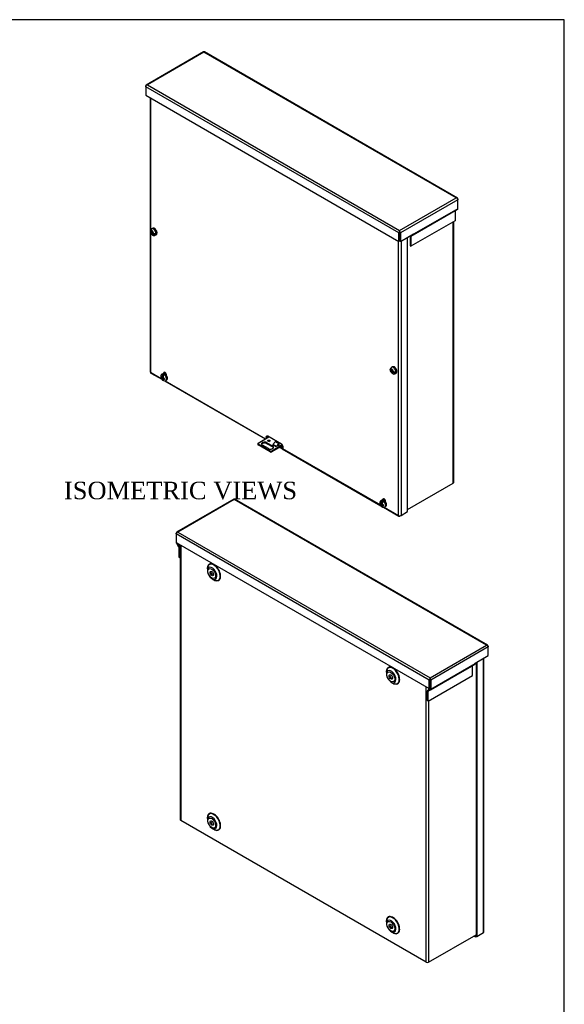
# Model space of a CAD drawing. Header units: inches. Extents: x 0 to 120, y -1 to 80.
# Tile 6 of 6: x 92 to 120, y 29 to 80. Entities that reach past the tile are written whole.
import ezdxf
from ezdxf.enums import TextEntityAlignment as Align

# ---------------------------------------------------------------- set-up
doc = ezdxf.new("R2010")
doc.units = ezdxf.units.IN
doc.header["$MEASUREMENT"] = 0
for name, color, linetype in [('COM55240', 7, 'Continuous'), ('COM55636-13', 7, 'Continuous'), ('COM55638-13', 7, 'Continuous'), ('COM55639-13', 7, 'Continuous'), ('COM55640-13', 7, 'Continuous'), ('Default', 7, 'Continuous'), ('SCS19491', 7, 'Continuous')]:
    doc.layers.add(name, color=color, linetype=linetype)
doc.styles.add('SEACAD_Times_New_Roman', font='times.ttf')

# ---------------------------------------------------------------- blocks, each defined once
blk = doc.blocks.new('SE1')
at = {"layer": 'COM55240', "color": 7, "linetype": 'Continuous'}
for p, q in [((104.022, 57.891), (104.572, 58.209)), ((104.013, 57.866), (104.013, 57.819)), ((104.64, 57.483), (104.022, 57.84)), ((104.022, 57.794), (104.022, 57.84)), ((104.64, 57.436), (104.022, 57.794)), ((104.552, 57.611), (104.243, 57.789)), ((104.463, 57.917), (104.773, 57.738)), ((104.463, 57.917), (104.463, 57.87)), ((104.463, 57.87), (104.773, 57.692)), ((105.268, 57.794), (104.729, 57.483)), ((105.29, 57.761), (104.729, 57.436)), ((104.773, 57.815), (104.774, 57.816)), ((104.773, 57.815), (104.773, 57.815)), ((104.773, 57.815), (104.95, 57.713)), ((104.773, 57.738), (104.773, 57.692)), ((104.782, 57.822), (104.91, 57.965)), ((104.958, 57.72), (104.782, 57.822)), ((104.91, 57.965), (105.087, 57.863)), ((105.104, 57.802), (104.95, 57.713)), ((104.95, 57.713), (104.95, 57.713)), ((105.087, 57.863), (104.958, 57.72)), ((105.104, 57.831), (105.049, 57.77)), ((105.059, 57.781), (105.064, 57.779)), ((105.104, 57.831), (105.087, 57.863)), ((105.087, 57.812), (105.104, 57.802)), ((104.64, 57.436), (104.64, 57.483)), ((104.729, 57.436), (104.729, 57.483))]:
    blk.add_line(p, q, dxfattribs=at)
for centre, major_axis, start_param, end_param in [((104.138, 57.866), (0.125, 0), 2.780226, 3.50296), ((104.138, 57.819), (0.125, 0), 3.141593, 3.50296), ((104.353, 57.853), (0.156, 0), 0.785398, 3.926991), ((104.353, 57.806), (0.156, 0), 0.785398, 2.88069), ((104.578, 57.962), (-0.0625, 0), 3.842461, 5.582317), ((104.662, 57.674), (-0.156, 0), 0.785398, 3.926991), ((104.773, 57.838), (-0.0145, -0.0251), 0.785398, 1.22173), ((104.662, 57.628), (-0.156, 0), 3.402495, 3.926991), ((104.95, 57.736), (-0.0145, -0.0251), 0.785398, 1.22173), ((104.684, 57.55), (0.125, 0), 4.351022, 5.073756), ((104.684, 57.504), (0.125, 0), 4.351022, 5.073756)]:
    blk.add_ellipse(centre, major_axis=major_axis, ratio=0.57735, start_param=start_param, end_param=end_param, dxfattribs=at)
blk.add_ellipse((104.578, 58.009), major_axis=(-0.0625, 0), ratio=0.57735, dxfattribs=at)
at = {"layer": 'COM55636-13', "color": 7, "linetype": 'Continuous'}
for p, q in [((114.043, 55.827), (114.043, 69.253)), ((114.068, 55.862), (114.068, 69.267)), ((111.698, 54.474), (114.043, 55.827))]:
    blk.add_line(p, q, dxfattribs=at)
blk.add_ellipse((113.982, 55.862), major_axis=(-0.086, 0), ratio=0.57735, start_param=2.356194, end_param=3.141593, dxfattribs=at)
at = {"layer": 'COM55638-13', "color": 7, "linetype": 'Continuous'}
for p, q in [((98.477, 75.625), (98.477, 61.565)), ((98.502, 75.61), (98.502, 68.807)), ((98.502, 68.72), (98.502, 61.53)), ((111.362, 68.266), (111.362, 54.175)), ((111.698, 54.37), (111.698, 68.461)), ((111.24, 54.175), (111.24, 68.256)), ((98.502, 61.53), (99.052, 61.212)), ((98.52, 61.49), (99.08, 61.167)), ((99.21, 61.498), (99.17, 61.475)), ((99.17, 61.475), (99.17, 61.463)), ((99.21, 61.498), (99.21, 61.458)), ((99.324, 61.363), (99.324, 61.386)), ((99.215, 61.089), (104.388, 58.103)), ((99.255, 61.095), (104.413, 58.117)), ((105.225, 57.832), (104.517, 58.24)), ((104.57, 57.998), (104.607, 57.976)), ((105.059, 57.781), (105.063, 57.778)), ((105.135, 57.671), (105.246, 57.607)), ((105.192, 57.704), (105.272, 57.658)), ((105.308, 57.647), (105.2, 57.709)), ((105.272, 57.658), (105.246, 57.607)), ((105.258, 57.6), (110.328, 54.673)), ((105.295, 57.628), (105.278, 57.618)), ((105.278, 57.618), (110.3, 54.718)), ((110.458, 55.004), (110.418, 54.981)), ((110.418, 54.981), (110.418, 54.969)), ((110.458, 55.004), (110.458, 54.964)), ((110.572, 54.869), (110.572, 54.892)), ((110.463, 54.595), (111.258, 54.136)), ((110.503, 54.601), (111.24, 54.175)), ((111.362, 54.175), (111.301, 54.14)), ((111.362, 54.175), (111.698, 54.37))]:
    blk.add_line(p, q, dxfattribs=at)
for centre, major_axis, start_param, end_param in [((98.714, 68.824), (0.0545, -0.0944), 1.491873, 3.013977), ((98.754, 68.848), (0.0545, -0.0944), 3.520356, 3.628737), ((111.028, 61.715), (0.0545, -0.0944), 1.513014, 3.141593), ((111.068, 61.738), (0.0545, -0.0944), 3.520356, 3.626767), ((98.563, 61.565), (0.086, 0), 3.141593, 3.926991), ((98.563, 61.565), (0.043, 0.0745), 2.356194, 3.141593), ((99.247, 61.43), (0.0545, -0.0944), 0.785398, 3.926991), ((99.287, 61.454), (0.0545, -0.0944), 3.520356, 3.926991), ((104.517, 58.138), (0.062, -0.108), 2.356194, 4.437408), ((104.558, 58.162), (0.062, -0.108), 3.469899, 4.437408), ((105.225, 57.73), (-0.063, 0.108), 2.999696, 5.497787), ((110.495, 54.936), (0.0545, -0.0944), 0.785398, 3.926991), ((110.535, 54.96), (0.0545, -0.0944), 3.520356, 3.926991), ((111.301, 54.21), (0.086, 0), 3.926991, 5.497787), ((111.301, 54.21), (0.043, 0.0745), 2.356194, 3.926991)]:
    blk.add_ellipse(centre, major_axis=major_axis, ratio=0.57735, start_param=start_param, end_param=end_param, dxfattribs=at)
for points, knots in [([(105.272, 57.658), (105.274, 57.657), (105.277, 57.655), (105.281, 57.653), (105.285, 57.65), (105.289, 57.648), (105.293, 57.646), (105.297, 57.643), (105.301, 57.642), (105.303, 57.641), (105.303, 57.641)], [0, 0, 0, 0, 0.083353, 0.166706, 0.2500586, 0.3334108, 0.4167624, 0.5001127, 0.6251106, 0.6571492, 0.6571492, 0.6571492, 0.6571492]), ([(105.246, 57.607), (105.25, 57.605), (105.254, 57.602), (105.26, 57.599), (105.263, 57.597), (105.266, 57.597), (105.268, 57.599), (105.271, 57.605), (105.274, 57.61), (105.278, 57.618)], [0, 0, 0, 0, 0.25, 0.25, 0.5, 0.5, 0.75, 0.75, 1, 1, 1, 1])]:
    blk.add_open_spline(points, degree=3, knots=knots, dxfattribs=at)
at = {"layer": 'COM55639-13', "color": 7, "linetype": 'Continuous'}
for p, q in [((101.221, 77.977), (98.276, 76.277)), ((101.243, 77.961), (98.34, 76.284)), ((114.195, 70.483), (101.243, 77.961)), ((114.259, 70.475), (101.266, 77.977)), ((98.259, 76.191), (98.259, 76.237)), ((111.251, 68.689), (98.259, 76.191)), ((98.259, 76.191), (98.259, 75.751)), ((98.299, 76.28), (98.299, 76.28)), ((98.34, 76.284), (111.292, 68.806)), ((98.259, 75.751), (111.251, 68.249)), ((111.292, 68.806), (114.195, 70.483)), ((114.276, 70.389), (111.332, 68.689)), ((114.236, 70.479), (114.236, 70.479)), ((114.276, 70.436), (114.276, 70.389)), ((114.276, 69.927), (114.276, 70.389)), ((114.144, 69.812), (111.867, 68.497)), ((114.259, 69.888), (111.982, 68.573)), ((114.276, 69.927), (112, 68.613)), ((114.144, 69.812), (114.144, 69.311)), ((114.144, 69.311), (111.867, 67.997)), ((111.292, 68.76), (111.292, 68.806)), ((111.292, 68.779), (111.292, 68.713)), ((111.292, 68.779), (111.292, 68.713)), ((111.251, 68.249), (111.251, 68.689)), ((111.251, 68.249), (111.292, 68.273)), ((111.292, 68.713), (111.292, 68.273)), ((111.292, 68.273), (111.292, 68.713)), ((111.332, 68.249), (111.292, 68.273)), ((111.332, 68.689), (111.332, 68.249)), ((111.332, 68.249), (112, 68.635)), ((111.827, 68.52), (111.827, 68.02)), ((111.867, 68.497), (111.867, 67.997)), ((111.982, 68.573), (111.873, 68.51)), ((112, 68.635), (112, 68.613)), ((111.827, 68.02), (111.867, 67.997))]:
    blk.add_line(p, q, dxfattribs=at)
for centre, major_axis, ratio, start_param, end_param in [((101.264, 77.902), (0.043, -0.0745), 0.57735, 2.700145, 3.141593), ((101.223, 77.902), (-0.043, -0.0745), 0.57735, 3.141593, 3.58304), ((101.243, 77.89), (0.0001, 0.0992), 0.001177, 0.440769, 0.78472), ((101.243, 77.89), (-0.0001, 0.0992), 0.001177, -0.78472, -0.440769), ((98.319, 76.202), (0.043, -0.0745), 0.57735, 2.700145, 3.926991), ((98.319, 76.226), (-0.043, -0.0745), 0.57735, 4.270942, 5.497787), ((98.34, 76.214), (-0.121, 0), 0.578135, 4.713071, 5.057022), ((98.34, 76.214), (-0.121, 0), 0.578135, 4.711707, 5.055658), ((114.195, 70.413), (0.121, 0), 0.578135, 1.227527, 1.571478), ((114.195, 70.413), (0.121, 0), 0.578135, 1.226164, 1.570115), ((114.216, 70.401), (-0.043, -0.0745), 0.57735, 2.356194, 3.58304), ((114.216, 70.424), (0.043, -0.0745), 0.57735, 0.785398, 2.012243), ((114.164, 69.8), (-0.0145, 0.0251), 0.57735, 0, 0.785398), ((114.216, 69.962), (-0.043, 0.0745), 0.57735, 3.141593, 3.926991), ((111.312, 68.724), (-0.043, -0.0745), 0.57735, 4.270942, 5.497787), ((111.292, 68.736), (-0.0001, 0.0992), 0.001177, -1.128671, -0.78472), ((111.292, 68.736), (0.0001, 0.0992), 0.001177, 0.78472, 1.128671), ((111.271, 68.724), (0.043, -0.0745), 0.57735, 0.785398, 2.012243), ((111.292, 68.736), (0, -0.0335), 0.001177, 0.786076, 2.356872), ((111.292, 68.736), (0, -0.0335), 0.001177, 3.926313, 5.497109), ((111.888, 68.485), (-0.043, 0.0745), 0.57735, 0.552729, 0.785398), ((111.888, 68.485), (-0.0145, 0.0251), 0.57735, 0, 0.785398), ((111.939, 68.648), (-0.043, 0.0745), 0.57735, 3.141593, 3.926991)]:
    blk.add_ellipse(centre, major_axis=major_axis, ratio=ratio, start_param=start_param, end_param=end_param, dxfattribs=at)
at = {"layer": 'COM55640-13', "color": 7, "linetype": 'Continuous'}
for p, q in [((104.538, 58.189), (104.47, 58.228)), ((105.294, 57.753), (105.285, 57.758))]:
    blk.add_line(p, q, dxfattribs=at)
for centre, major_axis, start_param, end_param in [((99.277, 61.396), (-0.0425, 0.0736), 0, 0.371994), ((99.277, 61.396), (-0.0425, 0.0736), 4.715355, 6.283185), ((99.317, 61.419), (0.0425, -0.0736), 3.635622, 4.201954), ((110.546, 54.89), (0.0425, -0.0736), 2.151989, 3.499825), ((110.586, 54.913), (-0.0425, 0.0736), 0.49403, 0.943056)]:
    blk.add_ellipse(centre, major_axis=major_axis, ratio=0.57735, start_param=start_param, end_param=end_param, dxfattribs=at)
at = {"layer": 'SCS19491', "color": 7, "linetype": 'Continuous'}
for p, q in [((98.603, 68.912), (98.56, 68.888)), ((98.566, 68.806), (98.563, 68.778)), ((98.563, 68.778), (98.565, 68.728)), ((98.608, 68.784), (98.566, 68.806)), ((98.565, 68.728), (98.525, 68.751)), ((98.525, 68.702), (98.567, 68.678)), ((98.606, 68.751), (98.565, 68.728)), ((98.567, 68.678), (98.609, 68.702)), ((98.567, 68.678), (98.568, 68.626)), ((98.61, 68.625), (98.572, 68.603)), ((98.572, 68.603), (98.614, 68.581)), ((98.576, 68.734), (98.607, 68.716)), ((98.607, 68.703), (98.606, 68.758)), ((98.656, 68.675), (98.607, 68.703)), ((98.652, 68.678), (98.609, 68.653)), ((98.609, 68.653), (98.656, 68.626)), ((98.611, 68.601), (98.609, 68.653)), ((98.614, 68.581), (98.611, 68.601)), ((98.62, 68.696), (98.621, 68.66)), ((98.702, 68.661), (98.773, 68.62)), ((98.748, 68.563), (98.79, 68.588)), ((110.916, 61.803), (110.874, 61.779)), ((110.885, 61.691), (110.884, 61.667)), ((110.928, 61.668), (110.885, 61.691)), ((99.04, 61.307), (99.041, 61.256)), ((99.083, 61.28), (99.041, 61.256)), ((99.041, 61.256), (99.057, 61.245)), ((99.057, 61.245), (99.102, 61.221)), ((99.102, 61.27), (99.058, 61.294)), ((99.136, 61.454), (99.093, 61.43)), ((99.102, 61.319), (99.102, 61.27)), ((99.102, 61.27), (99.144, 61.295)), ((99.146, 61.247), (99.102, 61.221)), ((99.102, 61.221), (99.102, 61.167)), ((99.111, 61.275), (99.144, 61.258)), ((99.144, 61.248), (99.144, 61.294)), ((99.187, 61.225), (99.144, 61.248)), ((99.144, 61.199), (99.189, 61.224)), ((99.144, 61.143), (99.144, 61.199)), ((99.144, 61.199), (99.19, 61.174)), ((99.155, 61.424), (99.155, 61.341)), ((99.155, 61.242), (99.155, 61.205)), ((99.213, 61.215), (99.187, 61.225)), ((99.214, 61.165), (99.213, 61.215)), ((99.302, 61.444), (99.271, 61.425)), ((110.885, 61.615), (110.838, 61.642)), ((110.838, 61.593), (110.887, 61.565)), ((110.884, 61.667), (110.885, 61.615)), ((110.926, 61.638), (110.885, 61.615)), ((110.887, 61.565), (110.929, 61.589)), ((110.887, 61.565), (110.889, 61.511)), ((110.93, 61.51), (110.893, 61.488)), ((110.893, 61.488), (110.936, 61.466)), ((110.896, 61.621), (110.927, 61.603)), ((110.928, 61.59), (110.926, 61.642)), ((110.97, 61.566), (110.928, 61.59)), ((110.972, 61.565), (110.929, 61.54)), ((110.929, 61.54), (110.97, 61.517)), ((110.931, 61.491), (110.929, 61.54)), ((110.936, 61.466), (110.931, 61.491)), ((110.94, 61.583), (110.942, 61.547)), ((111.016, 61.552), (111.087, 61.511)), ((111.061, 61.454), (111.104, 61.478)), ((99.281, 61.105), (99.323, 61.129)), ((110.288, 54.813), (110.289, 54.762)), ((110.331, 54.786), (110.289, 54.762)), ((110.289, 54.762), (110.305, 54.751)), ((110.305, 54.751), (110.35, 54.727)), ((110.35, 54.776), (110.306, 54.8)), ((110.384, 54.96), (110.341, 54.936)), ((110.35, 54.825), (110.35, 54.776)), ((110.35, 54.776), (110.392, 54.801)), ((110.394, 54.753), (110.35, 54.727)), ((110.35, 54.727), (110.35, 54.673)), ((110.359, 54.781), (110.392, 54.764)), ((110.392, 54.754), (110.392, 54.8)), ((110.435, 54.731), (110.392, 54.754)), ((110.392, 54.705), (110.437, 54.73)), ((110.392, 54.649), (110.392, 54.705)), ((110.392, 54.705), (110.438, 54.68)), ((110.403, 54.93), (110.403, 54.847)), ((110.403, 54.748), (110.403, 54.711)), ((110.461, 54.721), (110.435, 54.731)), ((110.462, 54.671), (110.461, 54.721)), ((110.555, 54.953), (110.518, 54.931)), ((110.529, 54.611), (110.571, 54.635))]:
    blk.add_line(p, q, dxfattribs=at)
for centre, radius, start, end in [((98.623, 68.778), 0.125, 118.9938, 172.5583), ((98.715, 68.761), 0.11, 167.8747, 181.5442), ((98.644, 68.628), 0.0757, 181.1704, 198.6217), ((98.722, 68.803), 0.144, 242.6435, 290.9722), ((98.722, 68.754), 0.144, 242.6431, 290.9725), ((110.94, 61.666), 0.13, 120.414, 171.7216), ((99.09, 61.356), 0.07, 224.9702, 242.873), ((99.246, 61.312), 0.144, 129.0278, 177.3565), ((99.288, 61.287), 0.144, 129.0275, 177.3569), ((111.046, 61.66), 0.236, 188.3401, 238.4906), ((110.96, 61.512), 0.0717, 181.1579, 199.3273), ((110.995, 61.571), 0.134, 237.1056, 298.9614), ((111.04, 61.645), 0.114, 168.339, 181.6041), ((111.036, 61.694), 0.144, 242.6435, 290.9722), ((111.036, 61.645), 0.144, 242.6431, 290.9725), ((99.216, 61.215), 0.127, 247.7802, 300.2761), ((99.241, 61.271), 0.109, 242.4434, 255.8103), ((110.338, 54.862), 0.07, 224.9702, 242.873), ((110.493, 54.818), 0.144, 129.0278, 177.3565), ((110.536, 54.793), 0.144, 129.0275, 177.3569), ((110.464, 54.721), 0.127, 247.7802, 300.2761), ((110.489, 54.777), 0.109, 242.4434, 255.8103)]:
    blk.add_arc(centre, radius, start, end, dxfattribs=at)
for centre, major_axis, start_param, end_param in [((98.59, 68.689), (0.0488, -0.0844), 2.760151, 3.614224), ((98.654, 68.725), (0.094, -0.162), 0.000261, 3.13569), ((98.697, 68.75), (-0.094, 0.162), 0, 0.020364), ((98.697, 68.75), (-0.094, 0.162), 3.141593, 6.283185), ((98.59, 68.689), (-0.0487, 0.0844), 1.098165, 2.03117), ((98.59, 68.689), (0.0488, -0.0844), 1.098165, 2.133766), ((98.59, 68.689), (-0.0487, 0.0844), 2.657556, 3.614224), ((98.643, 68.719), (0.093, -0.161), 0.623612, 0.947184), ((110.968, 61.616), (0.094, -0.162), 0, 3.141853), ((111.01, 61.641), (-0.094, 0.162), 3.161957, 6.283185), ((99.123, 61.231), (-0.0487, 0.0844), 1.086759, 2.043428), ((99.123, 61.231), (0.0487, -0.0844), 2.668961, 3.601967), ((99.187, 61.267), (0.094, -0.162), 0.000445, 3.139247), ((99.229, 61.292), (-0.094, 0.162), 3.141593, 6.283185), ((99.123, 61.231), (0.0487, -0.0844), 1.189355, 2.043428), ((99.176, 61.261), (-0.093, 0.161), 5.336001, 5.659573), ((110.904, 61.579), (0.0487, -0.0844), 2.657556, 3.614224), ((110.904, 61.579), (-0.0488, 0.0844), 1.098165, 2.133766), ((110.904, 61.579), (0.0487, -0.0844), 1.098165, 2.03117), ((110.904, 61.579), (-0.0488, 0.0844), 2.760151, 3.614224), ((110.968, 61.616), (0.094, -0.162), 6.277283, 6.283185), ((110.957, 61.61), (0.093, -0.161), 0.623612, 0.947184), ((111.01, 61.641), (-0.094, 0.162), 3.141593, 3.161957), ((99.123, 61.231), (-0.0488, 0.0844), 2.668961, 3.704562), ((110.371, 54.737), (-0.0488, 0.0844), 1.086759, 2.043428), ((110.371, 54.737), (0.0488, -0.0844), 2.668961, 3.601967), ((110.435, 54.773), (0.094, -0.162), 0.000445, 3.139247), ((110.477, 54.798), (-0.094, 0.162), 3.141593, 6.283185), ((110.371, 54.737), (0.0488, -0.0844), 1.189355, 2.043428), ((110.371, 54.737), (-0.0488, 0.0844), 2.668961, 3.704562), ((110.424, 54.767), (-0.093, 0.161), 5.336001, 5.659573)]:
    blk.add_ellipse(centre, major_axis=major_axis, ratio=0.57735, start_param=start_param, end_param=end_param, dxfattribs=at)
for points, knots in [([(98.525, 68.751), (98.521, 68.753), (98.518, 68.756), (98.511, 68.761), (98.509, 68.763), (98.504, 68.769), (98.502, 68.772), (98.499, 68.778), (98.498, 68.781), (98.497, 68.787), (98.497, 68.79), (98.497, 68.793), (98.497, 68.794), (98.498, 68.794)], [0, 0, 0, 0, 0.125, 0.125, 0.25, 0.25, 0.375, 0.375, 0.5, 0.5, 0.625, 0.625, 0.6405533, 0.6405533, 0.6405533, 0.6405533]), ([(98.513, 68.77), (98.51, 68.767), (98.508, 68.765), (98.503, 68.759), (98.501, 68.756), (98.499, 68.75), (98.498, 68.747), (98.497, 68.741), (98.497, 68.738), (98.498, 68.732), (98.499, 68.729), (98.502, 68.723), (98.504, 68.72), (98.509, 68.714), (98.511, 68.712), (98.518, 68.707), (98.521, 68.704), (98.525, 68.702)], [0, 0, 0, 0, 0.125, 0.125, 0.25, 0.25, 0.375, 0.375, 0.5, 0.5, 0.625, 0.625, 0.75, 0.75, 0.875, 0.875, 1, 1, 1, 1]), ([(98.787, 68.588), (98.794, 68.591), (98.809, 68.599), (98.826, 68.625), (98.836, 68.66), (98.837, 68.702), (98.828, 68.748), (98.809, 68.795), (98.782, 68.838), (98.749, 68.876), (98.712, 68.905), (98.674, 68.921), (98.639, 68.925), (98.613, 68.92), (98.603, 68.912), (98.601, 68.91)], [0, 0, 0, 0, 0.049991, 0.128825, 0.208935, 0.293929, 0.381719, 0.469526, 0.557199, 0.645186, 0.733954, 0.824083, 0.903775, 0.979693, 1, 1, 1, 1]), ([(98.499, 68.735), (98.5, 68.723), (98.505, 68.698), (98.524, 68.655), (98.553, 68.613), (98.589, 68.579), (98.629, 68.556), (98.67, 68.545), (98.709, 68.547), (98.737, 68.555), (98.747, 68.563), (98.748, 68.563)], [0, 0, 0, 0, 0.094249, 0.23109, 0.370454, 0.515163, 0.64592, 0.766249, 0.881119, 0.994527, 1, 1, 1, 1]), ([(111.023, 61.795), (111.015, 61.799), (110.997, 61.809), (110.965, 61.816), (110.935, 61.813), (110.923, 61.805), (110.919, 61.803)], [0, 0, 0, 0, 0.192409, 0.558297, 0.869671, 1, 1, 1, 1]), ([(111.106, 61.481), (111.113, 61.486), (111.128, 61.496), (111.144, 61.525), (111.151, 61.562), (111.149, 61.605), (111.137, 61.652), (111.116, 61.698), (111.087, 61.74), (111.054, 61.774), (111.033, 61.788), (111.023, 61.795)], [0, 0, 0, 0, 0.082679, 0.190479, 0.302332, 0.420637, 0.541389, 0.661885, 0.782347, 0.9034, 1, 1, 1, 1]), ([(99.094, 61.429), (99.09, 61.427), (99.075, 61.42), (99.054, 61.397), (99.036, 61.363), (99.027, 61.324), (99.028, 61.282), (99.039, 61.236), (99.06, 61.191), (99.088, 61.152), (99.108, 61.136), (99.118, 61.128)], [0, 0, 0, 0, 0.033997, 0.150894, 0.261716, 0.374152, 0.494867, 0.626409, 0.763458, 0.903238, 1, 1, 1, 1]), ([(99.325, 61.131), (99.334, 61.138), (99.349, 61.149), (99.364, 61.181), (99.371, 61.218), (99.367, 61.262), (99.354, 61.309), (99.332, 61.355), (99.302, 61.397), (99.267, 61.431), (99.229, 61.455), (99.191, 61.466), (99.158, 61.465), (99.143, 61.457), (99.136, 61.452)], [0, 0, 0, 0, 0.072469, 0.15233, 0.235795, 0.323809, 0.413202, 0.502379, 0.591592, 0.681297, 0.772069, 0.864282, 0.943126, 1, 1, 1, 1]), ([(110.838, 61.642), (110.835, 61.644), (110.831, 61.646), (110.825, 61.651), (110.822, 61.654), (110.818, 61.66), (110.816, 61.662), (110.813, 61.668), (110.812, 61.671), (110.811, 61.678), (110.811, 61.681), (110.811, 61.684), (110.811, 61.685), (110.811, 61.685)], [0, 0, 0, 0, 0.125, 0.125, 0.25, 0.25, 0.375, 0.375, 0.5, 0.5, 0.625, 0.625, 0.6401836, 0.6401836, 0.6401836, 0.6401836]), ([(110.827, 61.661), (110.824, 61.658), (110.821, 61.655), (110.817, 61.65), (110.815, 61.647), (110.812, 61.641), (110.811, 61.638), (110.811, 61.632), (110.811, 61.629), (110.812, 61.622), (110.813, 61.619), (110.816, 61.613), (110.818, 61.611), (110.822, 61.605), (110.825, 61.602), (110.831, 61.597), (110.835, 61.595), (110.838, 61.593)], [0, 0, 0, 0, 0.125, 0.125, 0.25, 0.25, 0.375, 0.375, 0.5, 0.5, 0.625, 0.625, 0.75, 0.75, 0.875, 0.875, 1, 1, 1, 1]), ([(99.102, 61.167), (99.102, 61.163), (99.102, 61.159), (99.104, 61.151), (99.105, 61.147), (99.107, 61.14), (99.109, 61.137), (99.112, 61.132), (99.114, 61.129), (99.119, 61.125), (99.122, 61.124), (99.128, 61.121), (99.131, 61.12), (99.137, 61.12), (99.141, 61.12), (99.148, 61.121), (99.151, 61.122), (99.155, 61.123)], [0, 0, 0, 0, 0.125, 0.125, 0.25, 0.25, 0.375, 0.375, 0.5, 0.5, 0.625, 0.625, 0.75, 0.75, 0.875, 0.875, 1, 1, 1, 1]), ([(99.168, 61.097), (99.168, 61.098), (99.167, 61.098), (99.164, 61.099), (99.162, 61.101), (99.157, 61.105), (99.155, 61.107), (99.151, 61.113), (99.149, 61.116), (99.147, 61.122), (99.146, 61.126), (99.145, 61.134), (99.144, 61.138), (99.144, 61.143)], [0.3583749, 0.3583749, 0.3583749, 0.3583749, 0.375, 0.375, 0.5, 0.5, 0.625, 0.625, 0.75, 0.75, 0.875, 0.875, 1, 1, 1, 1]), ([(110.342, 54.935), (110.338, 54.933), (110.323, 54.926), (110.302, 54.903), (110.284, 54.869), (110.275, 54.83), (110.276, 54.788), (110.287, 54.742), (110.308, 54.697), (110.336, 54.658), (110.356, 54.642), (110.366, 54.634)], [0, 0, 0, 0, 0.033997, 0.150894, 0.261716, 0.374152, 0.494867, 0.626409, 0.763458, 0.903238, 1, 1, 1, 1]), ([(110.35, 54.673), (110.35, 54.669), (110.35, 54.665), (110.352, 54.657), (110.352, 54.653), (110.355, 54.646), (110.356, 54.643), (110.36, 54.638), (110.362, 54.635), (110.367, 54.631), (110.37, 54.63), (110.375, 54.627), (110.379, 54.626), (110.385, 54.626), (110.389, 54.626), (110.396, 54.627), (110.399, 54.628), (110.403, 54.629)], [0, 0, 0, 0, 0.125, 0.125, 0.25, 0.25, 0.375, 0.375, 0.5, 0.5, 0.625, 0.625, 0.75, 0.75, 0.875, 0.875, 1, 1, 1, 1]), ([(110.573, 54.637), (110.582, 54.644), (110.597, 54.655), (110.612, 54.687), (110.619, 54.724), (110.615, 54.768), (110.602, 54.815), (110.579, 54.861), (110.55, 54.903), (110.515, 54.937), (110.477, 54.961), (110.439, 54.972), (110.406, 54.971), (110.391, 54.963), (110.383, 54.958)], [0, 0, 0, 0, 0.072469, 0.15233, 0.235795, 0.323809, 0.413202, 0.502379, 0.591592, 0.681297, 0.772069, 0.864282, 0.943126, 1, 1, 1, 1]), ([(110.416, 54.603), (110.416, 54.604), (110.415, 54.604), (110.412, 54.605), (110.41, 54.607), (110.405, 54.611), (110.403, 54.613), (110.399, 54.619), (110.397, 54.622), (110.395, 54.628), (110.394, 54.632), (110.393, 54.64), (110.392, 54.644), (110.392, 54.649)], [0.3583749, 0.3583749, 0.3583749, 0.3583749, 0.375, 0.375, 0.5, 0.5, 0.625, 0.625, 0.75, 0.75, 0.875, 0.875, 1, 1, 1, 1])]:
    blk.add_open_spline(points, degree=3, knots=knots, dxfattribs=at)
blk = doc.blocks.new('SE2')
at = {"layer": 'COM55636-13', "color": 7, "linetype": 'Continuous'}
for p, q in [((100.026, 52.664), (100.026, 38.544)), ((100.051, 52.649), (100.051, 38.509)), ((101.423, 51.441), (101.423, 51.342)), ((101.665, 50.922), (101.752, 50.872)), ((110.615, 46.134), (110.615, 46.035)), ((110.858, 45.615), (110.944, 45.565)), ((112.657, 31.231), (112.657, 45.371)), ((112.779, 45.301), (112.779, 45.232)), ((112.779, 44.656), (112.779, 31.231)), ((112.657, 31.231), (100.051, 38.509)), ((101.423, 38.628), (101.423, 38.529)), ((101.665, 38.108), (101.752, 38.059)), ((110.615, 33.321), (110.615, 33.221)), ((110.858, 32.801), (110.944, 32.751)), ((112.779, 31.231), (115.215, 32.637))]:
    blk.add_line(p, q, dxfattribs=at)
for centre, major_axis, start_param, end_param in [((101.758, 51.255), (-0.243, 0.421), 0, 1.011969), ((101.752, 51.252), (0.232, -0.403), 3.341264, 3.926991), ((101.752, 51.252), (0.232, -0.403), 0, 3.341264), ((101.758, 51.255), (-0.243, 0.421), 2.129624, 6.283185), ((101.665, 51.202), (-0.172, 0.297), 0, 0.785398), ((101.665, 51.202), (-0.172, 0.297), 0.785398, 2.661217), ((101.665, 51.202), (-0.172, 0.297), 2.661217, 6.283185), ((101.688, 51.215), (0.063, -0.108), 3.469899, 5.954879), ((101.752, 51.252), (0.232, -0.403), 5.497787, 6.127763), ((101.752, 51.252), (0.232, -0.403), 6.127763, 6.283185), ((110.95, 45.948), (-0.243, 0.421), 0, 1.011969), ((110.944, 45.944), (0.232, -0.403), 3.341264, 3.926991), ((110.858, 45.895), (-0.172, 0.297), 0, 0.785398), ((110.858, 45.895), (-0.172, 0.297), 0.785398, 2.661217), ((110.944, 45.944), (0.232, -0.403), 0, 3.341264), ((110.858, 45.895), (-0.172, 0.297), 2.661217, 6.283185), ((110.95, 45.948), (-0.243, 0.421), 2.129624, 6.283185), ((110.88, 45.907), (0.063, -0.108), 3.469899, 5.954879), ((110.944, 45.944), (0.232, -0.403), 5.497787, 6.127763), ((110.944, 45.944), (0.232, -0.403), 6.127763, 6.283185), ((100.112, 38.544), (0.086, 0), 3.141593, 3.926991), ((101.758, 38.442), (-0.243, 0.421), 0, 1.011969), ((101.752, 38.438), (0.232, -0.403), 3.341264, 3.926991), ((101.665, 38.389), (-0.172, 0.297), 0, 0.785398), ((101.665, 38.389), (-0.172, 0.297), 0.785398, 2.661217), ((101.752, 38.438), (0.232, -0.403), 0, 3.341264), ((101.665, 38.389), (-0.172, 0.297), 2.661217, 6.283185), ((101.758, 38.442), (-0.243, 0.421), 2.129624, 6.283185), ((101.688, 38.401), (0.063, -0.108), 3.469899, 5.954879), ((101.752, 38.438), (0.232, -0.403), 5.497787, 6.127763), ((101.752, 38.438), (0.232, -0.403), 6.127763, 6.283185), ((110.95, 33.135), (-0.243, 0.421), 0, 1.011969), ((110.944, 33.131), (0.232, -0.403), 3.341264, 3.926991), ((110.858, 33.081), (-0.172, 0.297), 0, 0.785398), ((110.944, 33.131), (0.232, -0.403), 0, 3.341264), ((110.858, 33.081), (-0.172, 0.297), 2.661217, 6.283185), ((110.95, 33.135), (-0.243, 0.421), 2.129624, 6.283185), ((110.858, 33.081), (-0.172, 0.297), 0.785398, 2.661217), ((110.88, 33.094), (0.063, -0.108), 3.469899, 5.954879), ((110.944, 33.131), (0.232, -0.403), 5.497787, 6.127763), ((110.944, 33.131), (0.232, -0.403), 6.127763, 6.283185), ((112.718, 31.266), (0.086, 0), 3.926991, 5.497787)]:
    blk.add_ellipse(centre, major_axis=major_axis, ratio=0.57735, start_param=start_param, end_param=end_param, dxfattribs=at)
for centre, major_axis in [((101.647, 51.191), (0.141, -0.244)), ((101.647, 51.191), (0.063, -0.108)), ((110.84, 45.884), (0.141, -0.244)), ((110.84, 45.884), (0.063, -0.108)), ((101.647, 38.378), (0.141, -0.244)), ((101.647, 38.378), (0.063, -0.108)), ((110.84, 33.071), (0.141, -0.244)), ((110.84, 33.071), (0.063, -0.108))]:
    blk.add_ellipse(centre, major_axis=major_axis, ratio=0.57735, dxfattribs=at)
at = {"layer": 'COM55638-13', "color": 7, "linetype": 'Continuous'}
for p, q in [((115.215, 46.624), (115.215, 32.58)), ((115.255, 46.648), (115.255, 32.556)), ((115.592, 32.751), (115.592, 46.842)), ((115.617, 32.786), (115.617, 46.856)), ((115.195, 32.521), (115.104, 32.573)), ((115.195, 32.568), (115.145, 32.597)), ((115.215, 32.58), (115.195, 32.568)), ((115.195, 32.521), (115.195, 32.568)), ((115.255, 32.556), (115.195, 32.521)), ((115.255, 32.556), (115.215, 32.58)), ((115.255, 32.556), (115.592, 32.751))]:
    blk.add_line(p, q, dxfattribs=at)
blk.add_ellipse((115.531, 32.786), major_axis=(-0.086, 0), ratio=0.57735, start_param=2.356194, end_param=3.141593, dxfattribs=at)
at = {"layer": 'COM55639-13', "color": 7, "linetype": 'Continuous'}
for p, q in [((102.779, 55.01), (99.835, 53.31)), ((102.802, 54.994), (99.898, 53.317)), ((115.754, 47.516), (102.802, 54.994)), ((115.817, 47.508), (102.824, 55.01)), ((99.817, 53.224), (99.817, 53.271)), ((112.81, 45.722), (99.817, 53.224)), ((99.817, 53.224), (99.817, 52.784)), ((99.858, 53.313), (99.858, 53.313)), ((99.898, 53.317), (112.851, 45.84)), ((99.817, 52.784), (112.81, 45.282)), ((99.835, 52.749), (99.944, 52.56)), ((99.87, 52.753), (99.972, 52.577)), ((99.972, 52.577), (100.026, 52.607)), ((99.95, 52.54), (99.95, 52.039)), ((99.99, 52.517), (100.026, 52.537)), ((99.99, 52.517), (99.99, 52.016)), ((99.99, 52.016), (99.95, 52.039)), ((99.99, 52.016), (100.026, 52.037)), ((112.851, 45.84), (115.754, 47.516)), ((115.835, 47.422), (112.891, 45.722)), ((115.795, 47.512), (115.795, 47.512)), ((115.835, 47.469), (115.835, 47.422)), ((115.835, 46.982), (115.835, 47.422)), ((112.873, 45.221), (115.15, 46.536)), ((112.891, 45.26), (115.168, 46.575)), ((115.168, 46.597), (115.835, 46.982)), ((115.168, 46.575), (115.168, 46.597)), ((112.758, 45.145), (115.035, 46.46)), ((115.035, 45.959), (115.035, 46.46)), ((112.758, 44.644), (115.035, 45.959)), ((112.81, 45.282), (112.81, 45.722)), ((112.851, 45.793), (112.851, 45.84)), ((112.851, 45.812), (112.851, 45.746)), ((112.851, 45.812), (112.851, 45.746)), ((112.851, 45.306), (112.851, 45.746)), ((112.851, 45.746), (112.851, 45.284)), ((112.891, 45.722), (112.891, 45.26)), ((112.718, 44.668), (112.718, 45.168)), ((112.736, 45.208), (112.845, 45.27)), ((112.758, 44.644), (112.758, 45.145)), ((112.764, 45.158), (112.873, 45.221)), ((112.81, 45.282), (112.851, 45.306)), ((112.718, 44.668), (112.758, 44.644))]:
    blk.add_line(p, q, dxfattribs=at)
for centre, major_axis, ratio, start_param, end_param in [((102.822, 54.935), (0.043, -0.0745), 0.57735, 2.700145, 3.141593), ((102.781, 54.935), (-0.043, -0.0745), 0.57735, 3.141593, 3.58304), ((102.802, 54.924), (-0.0001, 0.0992), 0.001177, -0.78472, -0.440769), ((102.802, 54.924), (0.0001, 0.0992), 0.001177, 0.440769, 0.78472), ((99.878, 53.235), (0.043, -0.0745), 0.57735, 2.700145, 3.926991), ((99.878, 53.259), (-0.043, -0.0745), 0.57735, 4.270942, 5.497787), ((99.898, 53.247), (-0.121, 0), 0.578135, 4.713071, 5.057022), ((99.898, 53.247), (-0.121, 0), 0.578135, 4.711707, 5.055658), ((99.878, 52.773), (-0.043, 0.0745), 0.57735, 1.144225, 1.570796), ((99.929, 52.552), (0.0145, -0.0251), 0.57735, 0.785398, 1.570796), ((99.929, 52.552), (0.043, -0.0745), 0.57735, 0.785398, 1.570796), ((115.754, 47.446), (0.121, 0), 0.578135, 1.227527, 1.571478), ((115.754, 47.446), (0.121, 0), 0.578135, 1.226164, 1.570115), ((115.774, 47.434), (-0.043, -0.0745), 0.57735, 2.356194, 3.58304), ((115.774, 47.457), (0.043, -0.0745), 0.57735, 0.785398, 2.012243), ((115.107, 46.61), (0.043, -0.0745), 0.57735, 0, 0.785398), ((115.056, 46.448), (0.0145, -0.0251), 0.57735, 3.141593, 3.926991), ((112.871, 45.758), (-0.043, -0.0745), 0.57735, 4.270942, 5.497787), ((112.851, 45.769), (0.0001, 0.0992), 0.001177, 0.78472, 1.128671), ((112.851, 45.769), (-0.0001, 0.0992), 0.001177, -1.128671, -0.78472), ((112.83, 45.758), (0.043, -0.0745), 0.57735, 0.785398, 2.012243), ((112.851, 45.769), (0, -0.0335), 0.001177, 3.926313, 5.497109), ((112.851, 45.769), (0, -0.0335), 0.001177, 0.786076, 2.356872), ((112.779, 45.133), (0.043, -0.0745), 0.57735, 3.141593, 3.926991), ((112.779, 45.133), (0.0145, -0.0251), 0.57735, 3.141593, 3.926991), ((112.83, 45.296), (0.0145, -0.0251), 0.57735, 0, 0.785398), ((112.83, 45.296), (0.043, -0.0745), 0.57735, 0, 0.785398)]:
    blk.add_ellipse(centre, major_axis=major_axis, ratio=ratio, start_param=start_param, end_param=end_param, dxfattribs=at)
blk = doc.blocks.new('BORDER')
at = {"layer": 'Default', "color": 7, "linetype": 'Continuous'}
for p, q in [((0, 27.86), (-41.86, 27.86)), ((0, 0), (0, 27.86))]:
    blk.add_line(p, q, dxfattribs=at)

msp = doc.modelspace()

# ---------------------------------------------------------------- block references
at = {"layer": 'Default', "color": 7, "xscale": 2.85, "yscale": 2.85, "zscale": 2.85}
msp.add_blockref('BORDER', (119.744, 0.233), dxfattribs=at)
at = {"layer": 'Default'}
for name in ['SE1', 'SE2']:
    msp.add_blockref(name, (0, 0), dxfattribs=at)

# ---------------------------------------------------------------- texts
at = {"layer": 'Default', "color": 7, "linetype": 'Continuous', "style": 'SEACAD_Times_New_Roman'}
msp.add_text('ISOMETRIC VIEWS', height=0.9, dxfattribs=at).set_placement((94.055, 55.907), align=Align.TOP_LEFT)

doc.saveas('drawing.dxf')
